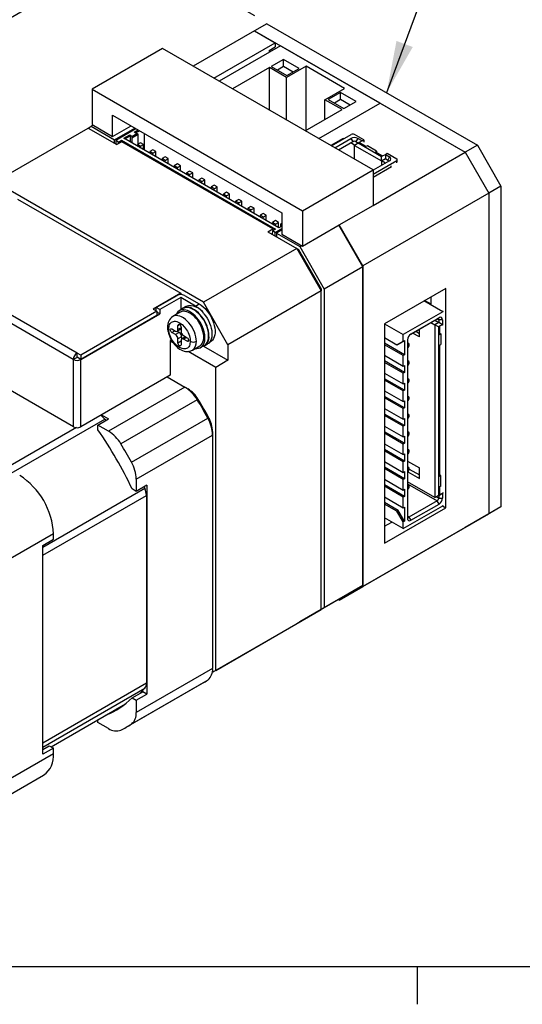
# Model space of a CAD drawing. Extents: x 11 to 421, y 5 to 275.
# Tile 2 of 17: x 43 to 72, y 8 to 65. Entities that reach past the tile are written whole.
import ezdxf
from ezdxf.enums import TextEntityAlignment as Align

# ---------------------------------------------------------------- set-up
doc = ezdxf.new("R2010")
doc.units = 0
doc.layers.get('0').update_dxf_attribs({"linetype": 'CONTINUOUS'})
doc.dimstyles.new('SLDDIMSTYLE4', dxfattribs={"dimtxt": 2.38125, "dimasz": 3, "dimexe": 0, "dimexo": 0.0625, "dimgap": 0.595313, "dimtad": 0, "dimlfac": 2, "dimrnd": 1e-09, "dimzin": 4, "dimsah": 1, "dimcen": 0.09, "dimazin": 3, "dimtfac": 1, "dimtofl": 0, "dimtmove": 0, "dimatfit": 3})

# ---------------------------------------------------------------- blocks, each defined once
blk = doc.blocks.new('_D_8')
at = {"color": 7, "linetype": 'CONTINUOUS'}
for p, q in [((49.594, 68.794), (41.846, 64.32)), ((56.535, 64.787), (48.887, 69.202)), ((39.935, 63.218), (40.353, 63.459)), ((40.353, 63.459), (42.245, 60.182)), ((42.245, 60.182), (41.827, 59.941)), ((30.511, 57.777), (30.093, 57.536)), ((30.093, 57.536), (31.984, 54.259)), ((20.284, 51.873), (28.6, 56.674)), ((31.984, 54.259), (32.402, 54.5)), ((38.769, 41.203), (19.577, 52.282))]:
    blk.add_line(p, q, dxfattribs=at)
for points in [[(49.594, 68.794), (47.223, 68.002), (47.723, 67.136)], [(20.284, 51.873), (22.656, 52.665), (22.156, 53.531)]]:
    blk.add_solid(points, dxfattribs=at)
at = {"color": 7, "linetype": 'CONTINUOUS', "width": 0.7}
for s, p in [('82.90', (31.554, 58.937, -7.069)), ('3.2638', (32.925, 54.802, -7.069))]:
    blk.add_text(s, height=2.3813, rotation=29.9973, dxfattribs=at).set_placement(p, align=Align.BOTTOM_LEFT)
blk = doc.blocks.new('SW_NOTE_8')
at = {"color": 0, "linetype": 'CONTINUOUS'}
blk.add_line((9.397, 25.32), (0, 0), dxfattribs=at)
blk.add_solid([(0, 0), (1.513, 2.639), (0.575, 2.987)], dxfattribs=at)
at = {"color": 0, "linetype": 'CONTINUOUS', "width": 0.7}
for s, height, p in [('□□□□', 4.2333, (34.1, 21.337)), ('CM1-C-17S30C-', 2.38125, (9.899, 21.883))]:
    blk.add_text(s, height=height, dxfattribs=at).set_placement(p, align=Align.BOTTOM_LEFT)

msp = doc.modelspace()

# ---------------------------------------------------------------- linework, layer by layer
at = {"color": 7, "linetype": 'CONTINUOUS'}
for p, q in [((57.2418, 64.3377), (56.5347, 63.9295)), ((57.2418, 64.3377), (69.3687, 57.337)), ((56.5347, 63.9295), (52.9995, 61.8886)), ((56.5347, 63.9295), (68.6616, 56.9288)), ((56.5347, 63.9295), (57.7191, 63.2458)), ((54.1839, 61.2049), (57.7191, 63.2458)), ((58.0196, 63.0723), (54.4844, 61.0314)), ((57.7191, 63.2458), (57.7191, 63.0008)), ((63.7649, 59.7556), (58.0196, 63.0723)), ((51.2314, 62.9093), (47.1655, 60.5621)), ((63.3583, 55.9086), (51.2314, 62.9093)), ((57.3655, 62.7967), (57.7191, 63.0008)), ((57.3655, 62.7967), (57.3655, 62.6947)), ((58.1964, 62.2763), (57.4893, 61.8681)), ((59.098, 61.7558), (58.1964, 62.2763)), ((58.1964, 61.868), (58.1964, 62.2763)), ((59.5045, 61.8885), (58.3732, 61.2353)), ((61.7143, 60.6128), (59.5045, 61.8885)), ((59.5045, 58.1942), (59.5045, 61.8885)), ((57.3832, 61.8068), (55.2622, 60.5824)), ((58.3732, 61.2353), (57.3832, 61.8068)), ((57.3832, 59.3579), (57.3832, 61.8068)), ((57.4893, 61.8681), (58.3909, 61.3476)), ((58.1964, 61.868), (57.8429, 61.6639)), ((58.7444, 61.5517), (58.1964, 61.868)), ((58.3909, 61.3476), (59.098, 61.7558)), ((58.3732, 58.7865), (58.3732, 61.2353)), ((47.1655, 60.5621), (59.2924, 53.5614)), ((47.1655, 60.5621), (47.1655, 58.5208)), ((60.5829, 59.9597), (61.7143, 60.6128)), ((61.4844, 60.3781), (60.7773, 59.9699)), ((62.386, 59.8577), (61.4844, 60.3781)), ((61.4844, 59.9698), (61.4844, 60.3781)), ((60.2296, 57.7148), (63.7649, 59.7556)), ((61.5728, 59.3882), (60.5829, 59.9597)), ((60.5829, 58.8167), (60.5829, 59.9597)), ((60.7773, 59.9699), (61.6789, 59.4495)), ((61.4844, 59.9698), (61.131, 59.7658)), ((62.0324, 59.6535), (61.4844, 59.9698)), ((61.6789, 59.4495), (62.386, 59.8577)), ((63.7649, 59.7556), (68.6616, 56.9288)), ((48.3499, 59.0619), (58.108, 53.4286)), ((48.3499, 57.837), (48.3499, 59.0619)), ((59.4518, 58.1638), (61.5728, 59.3882)), ((47.2186, 58.4902), (47.1125, 58.4289)), ((47.1655, 58.5208), (48.3499, 57.837)), ((41.5617, 55.2245), (46.9357, 58.3269)), ((46.9357, 58.3269), (47.1125, 58.4289)), ((46.9357, 58.3269), (48.5974, 57.3676)), ((47.1125, 58.4289), (48.456, 57.6534)), ((48.3499, 57.837), (49.4108, 58.4495)), ((48.456, 57.6534), (49.6229, 58.327)), ((49.6936, 58.2862), (48.5267, 57.6125)), ((48.9863, 57.735), (49.3328, 57.935)), ((49.3328, 57.935), (49.453, 57.8656)), ((49.3682, 57.8738), (49.3328, 57.935)), ((49.453, 57.8411), (49.75, 58.0126)), ((49.453, 57.7595), (49.8207, 57.9717)), ((49.5874, 58.082), (49.8174, 58.2147)), ((49.7076, 58.0126), (49.5874, 58.082)), ((49.6581, 58.0411), (49.8881, 58.1739)), ((49.75, 58.0126), (49.7076, 58.0126)), ((49.8207, 57.9717), (49.75, 58.0126)), ((49.8207, 57.4002), (49.8207, 57.9717)), ((50.1707, 58.0107), (50.1707, 57.0513)), ((60.9544, 57.2964), (62.1032, 57.9595)), ((62.8279, 57.6432), (62.2799, 57.9595)), ((48.456, 57.4492), (48.456, 57.6534)), ((48.6858, 57.5207), (48.5267, 57.6125)), ((48.5267, 57.6125), (48.5267, 57.4084)), ((48.8803, 57.5309), (48.5974, 57.3676)), ((48.6858, 57.5207), (48.8626, 57.6227)), ((48.694, 57.4234), (48.6858, 57.5207)), ((48.8626, 57.6227), (57.7368, 52.4998)), ((48.8626, 57.6227), (48.8708, 57.5254)), ((57.5777, 52.51), (48.8803, 57.5309)), ((57.9312, 52.5712), (48.9863, 57.735)), ((49.057, 57.6942), (49.3682, 57.8738)), ((49.3682, 57.8738), (49.3682, 57.5146)), ((49.453, 57.8656), (49.453, 57.8411)), ((49.453, 57.8411), (49.453, 57.7595)), ((49.453, 57.7595), (49.453, 57.4656)), ((49.9586, 57.4798), (49.7818, 57.3778)), ((49.7818, 57.3778), (49.7818, 57.2758)), ((49.9586, 57.2757), (49.7818, 57.3778)), ((50.1354, 57.3778), (49.9586, 57.4798)), ((49.9586, 57.2757), (50.1354, 57.3778)), ((50.1354, 57.0717), (50.1354, 57.3778)), ((61.6259, 57.7248), (60.919, 57.3168)), ((61.1488, 57.1841), (62.0855, 57.7248)), ((61.361, 57.0616), (62.1916, 57.5411)), ((61.6612, 57.7044), (61.6259, 57.7248)), ((61.6259, 57.684), (61.6259, 57.7248)), ((62.2976, 57.337), (62.0678, 57.4697)), ((62.0855, 57.7248), (62.1916, 57.5411)), ((62.4921, 57.4493), (62.2799, 57.3268)), ((62.4744, 57.7248), (62.3683, 57.5411)), ((62.3683, 57.5411), (62.5098, 57.4595)), ((62.7219, 57.5819), (62.4744, 57.7248)), ((62.5628, 57.4901), (62.4921, 57.4493)), ((63.8356, 56.6737), (62.4921, 57.4493)), ((62.7219, 57.5819), (62.5628, 57.4901)), ((62.9694, 57.2554), (62.5628, 57.4901)), ((62.7219, 57.5819), (62.8279, 57.6432)), ((62.8279, 57.6432), (62.8279, 57.5207)), ((69.3687, 57.337), (68.6616, 56.9288)), ((69.3687, 57.337), (70.7299, 54.9794)), ((49.9586, 57.1737), (49.9586, 57.2757)), ((50.6657, 57.0716), (50.4889, 56.9696)), ((50.4889, 56.9696), (50.4889, 56.8676)), ((50.6657, 56.8675), (50.4889, 56.9696)), ((50.8425, 56.9696), (50.6657, 57.0716)), ((50.6657, 56.8675), (50.8425, 56.9696)), ((50.6657, 56.7655), (50.6657, 56.8675)), ((50.8425, 56.6635), (50.8425, 56.9696)), ((62.2799, 57.3268), (63.8356, 56.4287)), ((62.2799, 56.5311), (62.2799, 57.3268)), ((63.033, 57.2921), (62.9694, 57.2554)), ((63.5633, 56.986), (63.033, 57.2921)), ((63.3583, 53.8673), (68.6616, 56.9288)), ((63.5633, 56.986), (63.4997, 56.9492)), ((63.4997, 56.9492), (63.9063, 56.7145)), ((63.5633, 56.986), (63.5633, 56.9125)), ((63.9063, 56.7145), (64.0654, 56.8064)), ((64.0654, 56.8064), (64.1715, 56.8676)), ((64.0654, 56.8064), (64.3129, 56.6635)), ((64.0654, 56.8064), (64.0654, 56.5614)), ((64.1715, 56.8676), (64.7195, 56.5512)), ((68.6616, 56.9288), (70.0228, 54.5712)), ((51.3728, 56.6634), (51.196, 56.5614)), ((51.196, 56.5614), (51.196, 56.4594)), ((51.3728, 56.4593), (51.196, 56.5614)), ((51.5496, 56.5614), (51.3728, 56.6634)), ((51.3728, 56.4593), (51.5496, 56.5614)), ((51.3728, 56.3573), (51.3728, 56.4593)), ((51.5496, 56.2553), (51.5496, 56.5614)), ((52.0799, 56.2552), (51.9031, 56.1532)), ((52.2567, 56.1532), (52.0799, 56.2552)), ((63.3583, 55.6634), (64.7195, 56.4492)), ((64.3129, 56.439), (63.3583, 55.8879)), ((63.9063, 56.7145), (63.8356, 56.6737)), ((63.8356, 56.4287), (63.8356, 56.6737)), ((63.8356, 56.4287), (64.0654, 56.5614)), ((63.8356, 56.4287), (63.8356, 56.1634)), ((64.083, 56.3063), (63.8533, 56.4389)), ((64.0654, 56.5614), (64.2068, 56.4798)), ((64.3129, 56.6635), (64.2068, 56.4798)), ((64.7561, 56.3777), (64.7561, 56.5002)), ((51.9031, 56.1532), (51.9031, 56.0512)), ((52.0799, 56.0511), (51.9031, 56.1532)), ((52.0799, 56.0511), (52.2567, 56.1532)), ((52.0799, 55.9491), (52.0799, 56.0511)), ((52.2567, 55.8471), (52.2567, 56.1532)), ((52.787, 55.847), (52.6103, 55.745)), ((52.6103, 55.745), (52.6103, 55.643)), ((52.787, 55.6429), (52.6103, 55.745)), ((52.9638, 55.745), (52.787, 55.847)), ((52.787, 55.6429), (52.9638, 55.745)), ((52.787, 55.5409), (52.787, 55.6429)), ((52.9638, 55.4388), (52.9638, 55.745)), ((59.2924, 53.5614), (63.3583, 55.9086)), ((63.3583, 55.5001), (64.4189, 56.1124)), ((63.3583, 55.9086), (63.3583, 53.8673)), ((64.4189, 56.1124), (64.3836, 56.1328)), ((53.5825, 48.2851), (41.5617, 55.2245)), ((53.4941, 55.4388), (53.3174, 55.3368)), ((53.3174, 55.3368), (53.3174, 55.2347)), ((53.4941, 55.2347), (53.3174, 55.3368)), ((53.6709, 55.3368), (53.4941, 55.4388)), ((53.4941, 55.2347), (53.6709, 55.3368)), ((53.4941, 55.1327), (53.4941, 55.2347)), ((53.6709, 55.0306), (53.6709, 55.3368)), ((54.2012, 55.0306), (54.0245, 54.9286)), ((54.0245, 54.9286), (54.0245, 54.8265)), ((54.2012, 54.8265), (54.0245, 54.9286)), ((54.378, 54.9286), (54.2012, 55.0306)), ((54.2012, 54.8265), (54.378, 54.9286)), ((54.2012, 54.7245), (54.2012, 54.8265)), ((54.378, 54.6224), (54.378, 54.9286)), ((54.9084, 54.6224), (54.7316, 54.5203)), ((54.7316, 54.5203), (54.7316, 54.4183)), ((54.9084, 54.4183), (54.7316, 54.5203)), ((55.0851, 54.5203), (54.9084, 54.6224)), ((54.9084, 54.4183), (55.0851, 54.5203)), ((55.0851, 54.2142), (55.0851, 54.5203)), ((70.0228, 54.5712), (62.7749, 50.3871)), ((70.7299, 54.9794), (70.0228, 54.5712)), ((70.0228, 54.5712), (70.0228, 36.0765)), ((70.7299, 54.9794), (70.7299, 36.4847)), ((42.8734, 54.2264), (52.2708, 48.8014)), ((54.9084, 54.3163), (54.9084, 54.4183)), ((55.6155, 54.2142), (55.4387, 54.1121)), ((55.4387, 54.1121), (55.4387, 54.0101)), ((55.6155, 54.0101), (55.4387, 54.1121)), ((55.7922, 54.1121), (55.6155, 54.2142)), ((55.6155, 54.0101), (55.7922, 54.1121)), ((55.6155, 53.9081), (55.6155, 54.0101)), ((55.7922, 53.806), (55.7922, 54.1121)), ((56.3226, 53.806), (56.1458, 53.7039)), ((56.1458, 53.7039), (56.1458, 53.6019)), ((56.3226, 53.6019), (56.1458, 53.7039)), ((56.4993, 53.7039), (56.3226, 53.806)), ((56.3226, 53.6019), (56.4993, 53.7039)), ((56.3226, 53.4999), (56.3226, 53.6019)), ((56.4993, 53.3978), (56.4993, 53.7039)), ((57.0297, 53.3978), (56.8529, 53.2957)), ((57.2065, 53.2957), (57.0297, 53.3978)), ((58.108, 53.4286), (58.108, 52.2038)), ((59.2924, 53.5614), (59.2924, 51.5201)), ((61.4137, 52.7447), (63.3583, 53.8673)), ((56.8529, 53.2957), (56.8529, 53.1937)), ((57.0297, 53.1937), (56.8529, 53.2957)), ((57.0297, 53.1937), (57.2065, 53.2957)), ((57.0297, 53.0917), (57.0297, 53.1937)), ((57.2065, 52.9896), (57.2065, 53.2957)), ((57.7368, 52.9896), (57.56, 52.8875)), ((57.56, 52.8875), (57.56, 52.7855)), ((57.7368, 52.7855), (57.56, 52.8875)), ((57.9136, 52.8875), (57.7368, 52.9896)), ((57.7368, 52.7855), (57.9136, 52.8875)), ((57.9136, 52.5814), (57.9136, 52.8875)), ((58.0444, 52.7998), (58.108, 52.8365)), ((58.0444, 52.6365), (58.0444, 52.7998)), ((57.2948, 52.3467), (57.5777, 52.51)), ((57.2948, 52.3467), (58.9565, 51.3874)), ((57.56, 52.3977), (57.5419, 52.2041)), ((57.7368, 52.4998), (57.56, 52.3977)), ((57.7191, 52.3059), (57.56, 52.3977)), ((57.5777, 52.51), (57.5777, 52.4079)), ((57.7191, 52.3059), (58.108, 52.5304)), ((57.7191, 52.1018), (57.7191, 52.3059)), ((57.7368, 52.6835), (57.7368, 52.7855)), ((58.108, 52.4488), (57.7898, 52.2651)), ((57.7898, 52.2651), (57.7898, 52.061)), ((57.7898, 52.2651), (59.1333, 51.4895)), ((58.108, 52.6733), (57.9312, 52.5712)), ((59.2924, 51.5201), (61.4137, 52.7447)), ((62.7749, 50.3258), (61.3872, 52.7294)), ((62.7749, 50.3871), (61.4137, 52.7447)), ((58.108, 52.2038), (59.2924, 51.5201)), ((58.9565, 51.3874), (53.5825, 48.2851)), ((58.9565, 51.3874), (60.3708, 48.9379)), ((58.9566, 51.3874), (59.0601, 51.3276)), ((59.0601, 51.3276), (59.0083, 51.2977)), ((59.0601, 51.3276), (60.3708, 49.0575)), ((59.1333, 51.4895), (59.2394, 51.5507)), ((59.1333, 51.4895), (60.5475, 49.04)), ((46.2958, 45.3521), (36.8983, 50.7771)), ((46.0837, 44.9847), (36.6862, 50.4097)), ((62.7749, 50.3258), (60.5475, 49.04)), ((62.7749, 50.3871), (62.7749, 31.8924)), ((62.7749, 31.9537), (62.7749, 50.3258)), ((60.3708, 48.9379), (54.9967, 45.8356)), ((60.3708, 49.0575), (60.319, 49.0276)), ((60.3708, 49.0575), (60.3708, 48.9379)), ((60.3708, 30.5658), (60.3708, 48.9379)), ((60.5475, 49.04), (60.5475, 30.6678)), ((67.5479, 49.0802), (64.0124, 47.0391)), ((67.5479, 36.4238), (67.5479, 49.0802)), ((52.2708, 48.8014), (50.6799, 47.8829)), ((50.8602, 47.9789), (52.0622, 48.6728)), ((52.2744, 48.5504), (51.0723, 47.8564)), ((52.2708, 48.8014), (52.2708, 48.7235)), ((52.2744, 48.5504), (52.2744, 47.842)), ((53.1229, 48.0605), (52.2744, 48.5504)), ((52.4865, 48.6728), (53.335, 48.183)), ((54.9967, 45.8356), (53.5825, 48.2851)), ((66.6994, 48.1629), (66.3292, 48.3766)), ((66.6994, 48.139), (66.6994, 48.5903)), ((50.8955, 47.7584), (46.515, 45.2296)), ((50.6799, 47.8829), (50.8955, 47.7584)), ((51.0723, 47.8564), (50.8602, 47.9789)), ((50.8602, 47.7789), (50.8602, 47.9789)), ((50.8955, 47.7584), (50.8955, 47.5135)), ((51.0723, 47.6114), (50.8955, 47.7135)), ((51.0723, 47.8564), (51.0723, 47.6114)), ((52.2423, 47.708), (51.818, 47.4631)), ((52.4044, 47.917), (52.1923, 47.7946)), ((52.5687, 48.0408), (52.3919, 47.9387)), ((53.1229, 48.0605), (53.335, 48.183)), ((67.3711, 47.7328), (65.0907, 46.4164)), ((46.5115, 44.9785), (51.0723, 47.6114)), ((50.8955, 47.5135), (46.515, 44.9847)), ((65.53, 46.4455), (67.0529, 47.3246)), ((67.159, 47.3858), (65.5326, 46.447)), ((66.9115, 47.2429), (67.1413, 47.1102)), ((67.0529, 47.3246), (67.159, 47.3858)), ((67.3534, 47.2735), (67.1413, 47.2735)), ((67.1413, 47.2735), (67.1413, 47.1102)), ((67.3534, 47.2735), (67.3534, 46.9878)), ((51.7617, 46.7439), (51.9739, 46.6214)), ((52.0674, 46.6082), (52.186, 46.5398)), ((52.0739, 46.6115), (52.286, 46.734)), ((52.1153, 46.7031), (52.1153, 46.9481)), ((52.2921, 46.738), (52.286, 46.734)), ((52.2921, 46.8493), (52.2921, 46.6011)), ((64.0124, 47.0391), (64.0124, 34.3828)), ((64.0124, 47.0389), (65.0907, 46.4164)), ((65.8153, 46.6101), (66.0276, 46.4875)), ((66.0276, 46.2834), (66.0276, 46.7327)), ((66.6816, 47.1103), (66.9115, 46.9776)), ((67.1413, 47.1102), (66.9115, 46.9776)), ((67.1236, 46.8551), (66.9115, 46.9776)), ((66.9115, 46.9776), (66.9115, 37.0158)), ((67.1943, 46.8959), (67.1236, 46.8551)), ((67.1236, 46.8551), (67.1236, 37.1383)), ((67.3534, 46.9878), (67.1413, 47.1102)), ((67.3534, 46.9878), (67.1943, 46.8959)), ((67.1943, 46.8959), (67.1943, 46.4264)), ((67.3534, 46.9878), (67.3888, 47.0082)), ((46.0872, 41.1), (36.6827, 46.5291)), ((51.7317, 46.1141), (51.6733, 46.0804)), ((51.6733, 46.0804), (51.6733, 44.0799)), ((51.8425, 45.9419), (51.6733, 46.0395)), ((51.9739, 46.4173), (51.7617, 46.5398)), ((52.186, 46.5398), (51.9739, 46.4173)), ((52.3274, 46.2948), (52.1153, 46.1724)), ((52.1153, 45.9274), (52.1153, 46.1724)), ((52.2921, 46.0703), (52.2921, 45.8253)), ((52.3274, 46.2948), (52.3274, 46.1579)), ((52.5456, 46.2843), (52.3335, 46.1619)), ((52.4335, 46.3561), (52.6456, 46.2336)), ((52.6456, 46.0295), (52.4335, 46.152)), ((52.5456, 46.2843), (52.5521, 46.2876)), ((53.9215, 45.959), (53.985, 45.9956)), ((64.0124, 46.2428), (64.7371, 45.8244)), ((64.7371, 45.8244), (65.0907, 46.0285)), ((64.8078, 45.8652), (65.1614, 46.0694)), ((65.0907, 46.0285), (65.0907, 46.4164)), ((65.0907, 46.0285), (65.1614, 46.0694)), ((65.1614, 46.0694), (65.1614, 45.2528)), ((65.3382, 46.1102), (65.3382, 35.8218)), ((66.0276, 46.2834), (65.6385, 46.5081)), ((67.1943, 46.4999), (67.258, 46.4631)), ((67.1943, 46.4264), (67.258, 46.4631)), ((67.258, 46.4631), (67.258, 45.8507)), ((54.2896, 44.5292), (52.7045, 45.4443)), ((52.9429, 45.5145), (53.3672, 45.7594)), ((53.4172, 45.6728), (53.6293, 45.7952)), ((53.5912, 45.7488), (54.9967, 44.9374)), ((53.6418, 45.7736), (53.8186, 45.8756)), ((54.9967, 45.8356), (54.9967, 44.9374)), ((65.1614, 45.2528), (64.0124, 45.9161)), ((65.0907, 45.212), (64.0124, 45.8345)), ((64.8078, 45.8652), (64.7371, 45.8244)), ((65.4132, 45.8928), (65.3382, 45.9361)), ((67.1943, 45.814), (67.258, 45.8507)), ((67.1943, 45.814), (67.1943, 38.261)), ((46.2958, 45.103), (46.0837, 44.9806)), ((46.0837, 44.9806), (46.0837, 44.9847)), ((46.0837, 44.9806), (46.0872, 44.9785)), ((46.0872, 41.1), (46.0872, 44.9785)), ((46.2993, 45.3541), (46.2958, 45.3521)), ((46.2993, 45.1092), (46.2958, 45.1071)), ((46.2958, 45.1071), (46.2958, 45.103)), ((46.2958, 45.103), (46.2993, 45.101)), ((46.515, 45.2296), (46.2993, 45.3541)), ((46.2993, 45.1092), (46.2993, 45.3541)), ((46.515, 44.9847), (46.2993, 45.1092)), ((46.2993, 45.101), (46.3064, 45.1051)), ((46.5115, 41.1), (46.5115, 44.9785)), ((46.515, 45.2296), (46.515, 44.9847)), ((54.9967, 44.9374), (54.2896, 44.5292)), ((64.0124, 45.2221), (65.0907, 44.5996)), ((65.1614, 44.2321), (64.0124, 44.8955)), ((65.1614, 45.2528), (65.0907, 45.212)), ((65.0907, 44.5996), (65.0907, 45.212)), ((65.4132, 44.8722), (65.3382, 44.9155)), ((54.2896, 27.0552), (54.2896, 44.5292)), ((65.0907, 44.1913), (64.0124, 44.8138)), ((65.0907, 44.5996), (65.1614, 44.6404)), ((65.1614, 44.6404), (65.1614, 44.2321)), ((51.6733, 44.0799), (46.5115, 41.1)), ((51.4965, 43.9778), (52.5123, 43.3914)), ((64.0124, 44.2014), (65.0907, 43.5789)), ((65.1614, 43.2115), (64.0124, 43.8748)), ((65.0907, 43.1706), (64.0124, 43.7932)), ((65.1614, 44.2321), (65.0907, 44.1913)), ((65.0907, 43.5789), (65.0907, 44.1913)), ((65.4132, 43.8515), (65.3382, 43.8948)), ((52.5123, 43.3914), (48.1106, 40.8503)), ((52.5123, 43.3914), (52.6891, 43.2893)), ((64.0124, 43.1807), (65.0907, 42.5582)), ((65.0907, 43.5789), (65.1614, 43.6197)), ((65.1614, 43.2115), (65.0907, 43.1706)), ((65.0907, 42.5582), (65.0907, 43.1706)), ((65.1614, 43.6197), (65.1614, 43.2115)), ((53.2284, 42.6568), (48.8267, 40.1157)), ((53.2858, 42.6771), (53.2284, 42.6568)), ((65.1614, 42.1908), (64.0124, 42.8541)), ((65.0907, 42.15), (64.0124, 42.7725)), ((65.0907, 42.5582), (65.1614, 42.5991)), ((65.1614, 42.5991), (65.1614, 42.1908)), ((65.4132, 42.8308), (65.3382, 42.8741)), ((64.0124, 42.1601), (65.0907, 41.5376)), ((65.1614, 42.1908), (65.0907, 42.15)), ((65.0907, 41.5376), (65.0907, 42.15)), ((47.5014, 41.202), (48.1201, 41.5592)), ((47.7135, 41.7939), (48.1201, 41.5592)), ((47.8935, 41.5424), (47.9519, 41.4621)), ((49.4329, 39.0656), (53.8347, 41.6067)), ((53.8347, 41.6067), (53.881, 41.6462)), ((65.1614, 41.1701), (64.0124, 41.8334)), ((65.0907, 41.1293), (64.0124, 41.7518)), ((65.0907, 41.5376), (65.1614, 41.5784)), ((65.1614, 41.5784), (65.1614, 41.1701)), ((65.4132, 41.8101), (65.3382, 41.8534)), ((47.5014, 40.9198), (47.5014, 41.202)), ((48.1106, 40.8503), (47.5014, 41.202)), ((64.0124, 41.1394), (65.0907, 40.5169)), ((65.1614, 41.1701), (65.0907, 41.1293)), ((65.0907, 40.5169), (65.0907, 41.1293)), ((49.7111, 38.0781), (54.1129, 40.6192)), ((54.1129, 40.8233), (54.1129, 40.6192)), ((54.1129, 40.6192), (54.1129, 27.1683)), ((65.1614, 40.1494), (64.0124, 40.8128)), ((65.0907, 40.1086), (64.0124, 40.7311)), ((65.0907, 40.5169), (65.1614, 40.5577)), ((65.1614, 40.5577), (65.1614, 40.1494)), ((65.4132, 40.7895), (65.3382, 40.8328)), ((64.0124, 40.1187), (65.0907, 39.4962)), ((65.1614, 39.1288), (64.0124, 39.7921)), ((65.1614, 40.1494), (65.0907, 40.1086)), ((65.0907, 39.4962), (65.0907, 40.1086)), ((65.4132, 39.7688), (65.3382, 39.8121)), ((65.0907, 39.0879), (64.0124, 39.7104)), ((65.0907, 39.4962), (65.1614, 39.537)), ((65.1614, 39.537), (65.1614, 39.1288)), ((64.0124, 39.098), (65.0907, 38.4755)), ((65.1614, 38.1081), (64.0124, 38.7714)), ((65.0907, 38.0673), (64.0124, 38.6898)), ((65.1614, 39.1288), (65.0907, 39.0879)), ((65.0907, 38.4755), (65.0907, 39.0879)), ((65.3382, 39.1284), (66.0276, 38.7304)), ((65.4132, 38.7481), (65.3382, 38.7914)), ((65.443, 38.6596), (66.0276, 38.3221)), ((66.0276, 38.118), (66.0276, 38.7304)), ((49.7111, 38.0781), (49.7111, 37.3747)), ((64.0124, 38.0774), (65.0907, 37.4549)), ((65.0907, 38.4755), (65.1614, 38.5164)), ((65.1614, 38.1081), (65.0907, 38.0673)), ((65.0907, 37.4549), (65.0907, 38.0673)), ((65.1614, 38.5164), (65.1614, 38.1081)), ((65.3545, 38.5066), (66.0276, 38.118)), ((67.258, 38.2977), (67.1943, 38.3345)), ((67.1943, 38.261), (67.258, 38.2977)), ((67.258, 37.6853), (67.258, 38.2977)), ((49.7111, 37.3747), (49.4667, 37.5157)), ((50.3298, 37.7318), (49.7111, 37.3747)), ((50.1616, 37.6347), (50.202, 37.5439)), ((50.3298, 37.7318), (50.3298, 25.6879)), ((65.1614, 37.0874), (64.0124, 37.7507)), ((65.0907, 37.0466), (64.0124, 37.6691)), ((65.0907, 37.4549), (65.1614, 37.4957)), ((65.1614, 37.4957), (65.1614, 37.0874)), ((66.9115, 37.0158), (65.3382, 37.924)), ((65.4132, 37.7274), (65.3382, 37.7707)), ((67.258, 37.6853), (67.1943, 37.6486)), ((67.1943, 37.6486), (67.1943, 37.1791)), ((50.2945, 37.1449), (50.2945, 26.3156)), ((64.0124, 37.0567), (65.0907, 36.4342)), ((65.1614, 37.0874), (65.0907, 37.0466)), ((65.0907, 36.4342), (65.0907, 37.0466)), ((66.9115, 37.0158), (67.1413, 37.1484)), ((67.1236, 37.1383), (66.9115, 37.0158)), ((67.1236, 37.1383), (67.1943, 37.1791)), ((67.1413, 37.1484), (67.3534, 37.2709)), ((67.1413, 37.1484), (67.1413, 36.9851)), ((67.1413, 36.9851), (67.3534, 36.9851)), ((67.1943, 37.1791), (67.3534, 37.2709)), ((67.3888, 37.2913), (67.3534, 37.2709)), ((67.3534, 37.2709), (67.3534, 36.9851)), ((64.8078, 36.2708), (64.0124, 36.7301)), ((64.7371, 36.23), (64.0124, 36.6484)), ((64.0124, 34.3828), (67.5479, 36.4238)), ((65.0907, 35.2298), (67.3711, 36.5462)), ((65.0907, 36.4342), (65.1614, 36.475)), ((65.1614, 36.475), (65.1614, 35.6585)), ((67.0529, 36.832), (65.4266, 35.8932)), ((65.5326, 35.7095), (67.159, 36.6483)), ((67.159, 36.6483), (67.0529, 36.832)), ((67.3534, 36.536), (67.5479, 36.4238)), ((70.7299, 36.4847), (69.3687, 35.6987)), ((70.7299, 36.4847), (70.0228, 36.0765)), ((62.7749, 31.8924), (70.0228, 36.0765)), ((65.0907, 35.2298), (64.0124, 35.8523)), ((64.8078, 36.2708), (64.7371, 36.23)), ((65.0907, 35.6176), (64.7371, 36.23)), ((65.1614, 35.6585), (64.8078, 36.2708)), ((65.4266, 35.8932), (65.5326, 35.7095)), ((70.0228, 36.0765), (68.6616, 35.2905)), ((68.6616, 35.2905), (61.4137, 31.1064)), ((64.0124, 35.3624), (64.4366, 35.6074)), ((65.1614, 35.6585), (65.0907, 35.6176)), ((65.0907, 35.2298), (65.0907, 35.6176)), ((69.3687, 35.6987), (68.6616, 35.2905)), ((44.9381, 34.9255), (41.6678, 33.0375)), ((44.9381, 34.6193), (44.9381, 34.9255)), ((44.3194, 34.2621), (44.9381, 34.6193)), ((44.3194, 22.2181), (44.3194, 34.2621)), ((62.7749, 31.9537), (60.5475, 30.6678)), ((61.3607, 31.137), (62.7749, 31.9537)), ((61.4137, 31.1064), (62.7749, 31.8924)), ((61.3607, 31.137), (59.1333, 29.8511)), ((60.5475, 30.6678), (59.1333, 29.8511)), ((61.4137, 31.1064), (61.3607, 31.137)), ((54.2896, 27.0552), (60.3708, 30.5658)), ((60.3708, 30.5658), (58.9565, 29.7491)), ((58.9565, 29.7491), (54.0925, 26.9411)), ((59.1333, 29.8511), (59.1333, 29.8512)), ((54.1129, 27.1683), (49.7111, 24.6272)), ((54.2896, 27.0552), (54.0925, 26.9414)), ((49.1359, 23.774), (53.5377, 26.315)), ((53.8347, 26.502), (49.4329, 23.9609)), ((49.4667, 25.4718), (50.0855, 25.8289)), ((49.7111, 25.3307), (50.3298, 25.6879)), ((50.3298, 25.6879), (50.0855, 25.8289)), ((44.7988, 22.6558), (49.0956, 25.1363)), ((49.4667, 25.4718), (49.7111, 25.3307)), ((49.7111, 25.3307), (49.7111, 24.6272)), ((47.5014, 24.0546), (47.5014, 24.216)), ((48.1106, 23.703), (47.5014, 24.0546)), ((44.3194, 22.5003), (44.6938, 22.7164)), ((44.6938, 22.7164), (44.9381, 22.5753)), ((41.6678, 20.3812), (44.9381, 22.2691)), ((44.9381, 22.5753), (44.3194, 22.2181)), ((44.9381, 22.2691), (44.9381, 22.5753)), ((41.0981, 19.1221), (44.3685, 21.01)), ((415.9568, 9.9587), (15.9068, 9.9587)), ((65.9067, 9.9587), (65.9067, 7.8048))]:
    msp.add_line(p, q, dxfattribs=at)
at = {"color": 8, "linetype": 'CONTINUOUS'}
for p, q in [((64.7195, 56.3267), (64.7195, 56.4492)), ((67.3711, 47.7328), (66.2926, 48.3555)), ((67.0529, 47.3246), (67.1413, 47.2735)), ((51.7617, 46.5398), (51.9385, 46.6418)), ((52.1153, 46.9481), (52.2037, 46.9991)), ((52.2921, 46.8052), (52.1153, 46.7031)), ((52.2921, 46.0294), (52.1153, 45.9274)), ((52.6103, 46.254), (52.4335, 46.152)), ((52.734, 46.0805), (52.6456, 46.0295)), ((42.011, 38.1465), (47.8935, 41.5424)), ((46.2584, 41.0509), (41.6191, 38.3727)), ((50.202, 37.5439), (44.3194, 34.148)), ((65.3382, 37.8219), (67.0529, 36.832)), ((44.3194, 33.6956), (50.2945, 37.1449)), ((67.1413, 36.9851), (66.9999, 37.0668)), ((65.4266, 35.8932), (65.3382, 35.9442)), ((50.2945, 26.3156), (44.3194, 22.8663)), ((44.3194, 22.6275), (50.202, 26.0234))]:
    msp.add_line(p, q, dxfattribs=at)
at = {"color": 7, "linetype": 'CONTINUOUS', "flags": 128}
for points in [[(53.1248, 45.6194), (53.2025, 45.6155), (53.2977, 45.6266), (53.3848, 45.656), (53.4624, 45.703), (53.5291, 45.7671), (53.5839, 45.847), (53.6259, 45.9415), (53.6544, 46.049), (53.669, 46.1678), (53.6693, 46.2959), (53.6554, 46.4312), (53.6275, 46.5715), (53.586, 46.7145), (53.5317, 46.8577), (53.4655, 46.999), (53.3884, 47.1358), (53.3017, 47.2661), (53.2068, 47.3876), (53.1053, 47.4983), (52.9988, 47.5965), (52.8892, 47.6804), (52.7781, 47.7488), (52.6675, 47.8005), (52.5592, 47.8347), (52.4549, 47.8507), (52.3564, 47.8483), (52.2652, 47.8277), (52.1829, 47.789), (52.1108, 47.733), (52.0502, 47.6605), (52.0019, 47.5728), (51.9999, 47.568)], [(53.3672, 45.7594), (53.3947, 45.7769), (53.4606, 45.8352), (53.5147, 45.9095), (53.5562, 45.9985), (53.5843, 46.1007), (53.5984, 46.2141), (53.5984, 46.3368), (53.5843, 46.4666), (53.5562, 46.6012), (53.5147, 46.7381), (53.4606, 46.875), (53.3947, 47.0093), (53.3183, 47.1387), (53.2328, 47.2609), (53.1396, 47.3736), (53.0404, 47.475), (52.937, 47.5631), (52.8313, 47.6364), (52.7251, 47.6936), (52.6203, 47.7337), (52.5188, 47.756), (52.4224, 47.7599), (52.3328, 47.7456), (52.2517, 47.7132), (52.2423, 47.708)], [(53.9007, 46.3459), (53.8938, 46.4778), (53.873, 46.6157), (53.8387, 46.7575), (53.7914, 46.9007), (53.7319, 47.0433), (53.6612, 47.1829), (53.5803, 47.3173), (53.4905, 47.4445), (53.3932, 47.5624), (53.29, 47.6692), (53.1825, 47.7631), (53.0723, 47.8428), (52.9613, 47.9068), (52.8512, 47.9543), (52.7437, 47.9845), (52.6405, 47.9969), (52.5432, 47.9913), (52.4534, 47.9678), (52.3725, 47.9268), (52.3018, 47.8689), (52.28, 47.8452)], [(53.6293, 45.7952), (53.6745, 45.8255), (53.7412, 45.8895), (53.7961, 45.9694), (53.8381, 46.0639), (53.8666, 46.1715), (53.8811, 46.2903), (53.8814, 46.4184), (53.8675, 46.5537), (53.8396, 46.694), (53.7982, 46.8369), (53.7439, 46.9802), (53.6776, 47.1214), (53.6005, 47.2583), (53.5138, 47.3885), (53.4189, 47.51), (53.3174, 47.6208), (53.2109, 47.7189), (53.1013, 47.8029), (52.9903, 47.8713), (52.8797, 47.923), (52.7713, 47.9571), (52.667, 47.9731), (52.5685, 47.9708), (52.4773, 47.9501), (52.4044, 47.917)], [(53.335, 48.183), (53.4503, 48.1081), (53.5636, 48.0177), (53.6734, 47.9131), (53.7779, 47.796), (53.8754, 47.6683), (53.9643, 47.532), (54.0433, 47.3892), (54.1112, 47.2422), (54.1668, 47.0933), (54.2093, 46.9448), (54.238, 46.7991), (54.2525, 46.6585), (54.2525, 46.5252), (54.238, 46.4013), (54.2093, 46.2888), (54.1668, 46.1893), (54.1112, 46.1046), (54.0433, 46.036), (53.985, 45.9956)], [(67.3888, 47.741), (67.3884, 47.7408), (67.3711, 47.7328)], [(51.585, 46.7439), (51.6097, 46.9296), (51.6347, 46.9961), (51.6677, 47.0533), (51.7087, 47.1011), (51.7503, 47.1347), (51.7968, 47.1599), (51.8525, 47.1777), (51.9125, 47.1852), (51.9804, 47.1819), (52.0514, 47.1671), (52.2037, 47.1012), (52.356, 46.9913), (52.4948, 46.849), (52.555, 46.772), (52.6105, 46.6901), (52.6571, 46.611), (52.6986, 46.5296), (52.7397, 46.4343), (52.7727, 46.339), (52.7976, 46.2439), (52.8114, 46.1702), (52.8196, 46.0988), (52.8224, 46.0295)], [(53.609, 47.6193), (53.7047, 47.4959), (53.7921, 47.3639), (53.8698, 47.2252), (53.9365, 47.0823), (53.9913, 46.9374), (54.0332, 46.7928), (54.0615, 46.6508), (54.0757, 46.5139), (54.0757, 46.3841), (54.0615, 46.2636), (54.0332, 46.1543), (53.9913, 46.058), (53.9365, 45.9763), (53.8698, 45.9105), (53.8186, 45.8756)], [(51.5117, 46.8459), (51.5179, 46.7278), (51.5308, 46.6357), (51.5442, 46.5696), (51.5608, 46.5036), (51.6605, 46.2367), (51.8067, 45.9848), (51.9914, 45.7634), (52.0965, 45.6682), (52.2123, 45.5841), (52.2958, 45.5357), (52.3852, 45.4948), (52.4744, 45.4651), (52.5457, 45.4495), (52.6046, 45.4421), (52.6745, 45.4402), (52.7998, 45.4572), (52.9431, 45.5146)], [(52.8224, 46.0295), (52.7976, 45.8438), (52.7726, 45.7773), (52.7396, 45.7201), (52.6986, 45.6723), (52.657, 45.6387), (52.6105, 45.6135), (52.5549, 45.5957), (52.4948, 45.5882), (52.4269, 45.5915), (52.356, 45.6063), (52.2037, 45.6722), (52.0514, 45.7821), (51.9125, 45.9244), (51.8523, 46.0014), (51.7968, 46.0833), (51.7502, 46.1624), (51.7087, 46.2438), (51.6677, 46.3391), (51.6347, 46.4344), (51.6097, 46.5295), (51.596, 46.6032), (51.5877, 46.6746), (51.585, 46.7439)], [(51.7617, 46.5398), (51.7279, 46.5671), (51.6992, 46.6057), (51.6801, 46.6499), (51.6733, 46.6929), (51.6801, 46.728), (51.6992, 46.7501), (51.7279, 46.7557), (51.7617, 46.7439)], [(52.1153, 46.9481), (52.1219, 46.983), (52.1407, 47.005), (52.1689, 47.011), (52.2023, 46.9999), (52.2359, 46.9735), (52.2647, 46.9357), (52.2844, 46.8921), (52.2921, 46.8493)], [(52.6456, 46.2336), (52.6794, 46.2063), (52.7081, 46.1677), (52.7273, 46.1235), (52.734, 46.0806), (52.7273, 46.0454), (52.7081, 46.0233), (52.6794, 46.0178), (52.6456, 46.0295)], [(52.2921, 45.8253), (52.2853, 45.7902), (52.2662, 45.7681), (52.2375, 45.7625), (52.2037, 45.7743), (52.1698, 45.8016), (52.1412, 45.8403), (52.122, 45.8844), (52.1153, 45.9274)], [(65.3382, 45.6405), (65.3577, 45.6538), (65.394, 45.691), (65.4228, 45.738), (65.4402, 45.7883), (65.4438, 45.8352), (65.4331, 45.8723), (65.4096, 45.8947), (65.3765, 45.8993), (65.3382, 45.8854), (65.3382, 45.8854)], [(65.3382, 44.6198), (65.3577, 44.6331), (65.394, 44.6704), (65.4228, 44.7173), (65.4402, 44.7676), (65.4438, 44.8145), (65.4331, 44.8517), (65.4096, 44.874), (65.3765, 44.8786), (65.3382, 44.8647), (65.3382, 44.8647)], [(65.3382, 43.5991), (65.3577, 43.6124), (65.394, 43.6497), (65.4228, 43.6966), (65.4402, 43.747), (65.4438, 43.7939), (65.4331, 43.831), (65.4096, 43.8533), (65.3765, 43.8579), (65.3382, 43.8441), (65.3382, 43.8441)], [(65.3382, 42.5784), (65.3577, 42.5918), (65.394, 42.629), (65.4228, 42.676), (65.4402, 42.7263), (65.4438, 42.7732), (65.4331, 42.8103), (65.4096, 42.8327), (65.3765, 42.8372), (65.3382, 42.8234), (65.3382, 42.8234)], [(65.3382, 41.5578), (65.3577, 41.5711), (65.394, 41.6083), (65.4228, 41.6553), (65.4402, 41.7056), (65.4438, 41.7525), (65.4331, 41.7896), (65.4096, 41.812), (65.3765, 41.8166), (65.3382, 41.8027), (65.3382, 41.8027)], [(65.3382, 40.5371), (65.3577, 40.5504), (65.394, 40.5877), (65.4228, 40.6346), (65.4402, 40.6849), (65.4438, 40.7318), (65.4331, 40.769), (65.4096, 40.7913), (65.3765, 40.7959), (65.3382, 40.782), (65.3382, 40.782)], [(65.3382, 39.5164), (65.3577, 39.5297), (65.394, 39.567), (65.4228, 39.6139), (65.4402, 39.6643), (65.4438, 39.7112), (65.4331, 39.7483), (65.4096, 39.7706), (65.3765, 39.7752), (65.3382, 39.7614), (65.3382, 39.7614)], [(65.3382, 38.4957), (65.3577, 38.5091), (65.394, 38.5463), (65.4228, 38.5933), (65.4402, 38.6436), (65.4438, 38.6905), (65.4331, 38.7276), (65.4096, 38.75), (65.3765, 38.7545), (65.3382, 38.7407), (65.3382, 38.7407)], [(65.3382, 37.475), (65.3765, 37.5054), (65.4096, 37.5483), (65.4331, 37.5977), (65.4438, 37.6472), (65.4402, 37.6899), (65.4228, 37.7202), (65.394, 37.7339), (65.3577, 37.7292), (65.3382, 37.72)], [(67.3711, 36.5462), (67.3884, 36.5582), (67.3888, 36.5585)], [(50.202, 26.0234), (49.9899, 25.8031), (49.9107, 25.728)], [(48.8627, 24.9617), (48.668, 24.8763), (48.5951, 24.8473)]]:
    msp.add_lwpolyline(points, dxfattribs=at)
at = {"color": 8, "linetype": 'CONTINUOUS', "flags": 128}
msp.add_lwpolyline([(53.1759, 46.0295), (53.1685, 46.1589), (53.1464, 46.2944), (53.1101, 46.4335), (53.0601, 46.5737), (52.9975, 46.7122), (52.9234, 46.8467), (52.8392, 46.9744), (52.7464, 47.0931), (52.6468, 47.2005), (52.5423, 47.2947), (52.4347, 47.3739), (52.3262, 47.4366), (52.2186, 47.4816), (52.1141, 47.5081), (52.0145, 47.5156), (51.9217, 47.5041), (51.8375, 47.4736), (51.8165, 47.4622)], dxfattribs=at)
at = {"color": 7, "linetype": 'CONTINUOUS'}
for centre, radius, start, end in [((62.1916, 57.7889), 0.1921, 62.60967, 117.39033), ((62.2799, 57.3495), 0.4227, 62.60967, 117.39033), ((62.2799, 57.3705), 0.1921, 62.60967, 117.39033), ((64.1874, 56.4287), 0.0546, 290.78342, 69.21658), ((64.2703, 56.5512), 0.1201, 290.78342, 69.21658), ((64.7001, 56.5002), 0.0546, 290.78342, 69.21658), ((52.2744, 48.2634), 0.4611, 62.60967, 117.39033), ((52.8147, 47.1532), 0.921, 30.40103, 105.49239), ((52.2322, 46.5908), 1.7186, 36.76095, 58.78399), ((52.1984, 46.8897), 0.688, 123.57943, 183.65093), ((67.0874, 47.2823), 0.0546, 350.78596, 129.20329), ((67.2349, 47.2928), 0.1201, 350.78596, 129.20329), ((52.0291, 46.6891), 0.0873, 230.79671, 9.21404), ((52.5991, 46.615), 0.3074, 182.60548, 237.39452), ((51.8082, 46.1584), 0.3074, 2.60548, 57.39452), ((52.0204, 46.2808), 0.3074, 2.60548, 57.39452), ((52.3783, 46.0843), 0.0873, 50.79671, 189.21404), ((52.9992, 46.3701), 0.3837, 242.56909, 297.43091), ((53.3457, 46.2618), 0.5614, 286.47972, 8.61643), ((65.7604, 46.091), 0.4226, 122.60548, 177.39452), ((46.5442, 44.9637), 0.461, 122.60548, 177.39452), ((46.2993, 45.3879), 0.4611, 242.60967, 297.39033), ((51.3879, 41.5791), 2.1327, 30.34995, 58.18348), ((51.7521, 41.7791), 1.7773, 30.34995, 58.18348), ((32.9972, 30.2762), 23.7188, 28.53536, 31.46464), ((33.4238, 30.5225), 23.2859, 28.53536, 31.46464), ((47.0287, 40.9242), 1.0629, 35.5583, 52.73363), ((51.9809, 40.5515), 2.133, 1.81843, 29.64945), ((52.3362, 40.7669), 1.7775, 1.81843, 29.64945), ((46.2993, 41.5094), 0.4611, 242.60967, 297.39033), ((29.8279, 28.4466), 21.6318, 24.78727, 35.21273), ((46.9862, 39.0381), 2.1327, 30.34995, 58.18348), ((28.5954, 27.7351), 23.7188, 28.53536, 31.46464), ((47.5792, 38.0104), 2.133, 1.81843, 29.64945), ((40.7324, 34.7427), 4.2097, 2.48902, 57.51098), ((49.2845, 37.121), 1.0102, 1.35794, 24.75184), ((66.9494, 36.9939), 0.1921, 302.60548, 357.39452), ((66.9312, 37.0043), 0.4226, 302.60548, 357.39452), ((65.4567, 35.8025), 0.1201, 170.78596, 309.20329), ((65.3921, 35.9355), 0.0546, 170.78596, 309.20329), ((53.338, 27.1006), 0.7778, 309.68135, 4.99343), ((49.8624, 26.2917), 0.4327, 321.68686, 3.17222), ((51.2507, 30.2764), 4.5741, 299.99849, 304.39548), ((46.4417, 28.4425), 4.2399, 291.22137, 315.51941), ((48.9363, 24.5595), 0.7778, 309.68135, 4.99343), ((46.8499, 27.7339), 4.5724, 295.61481, 304.39595), ((48.5565, 24.34), 0.7776, 235.0087, 290.33011), ((43.5827, 22.1239), 1.3632, 305.19922, 6.11296)]:
    msp.add_arc(centre, radius, start, end, dxfattribs=at)
at = {"color": 8, "linetype": 'CONTINUOUS'}
for centre, radius, start, end in [((51.632, 46.8549), 0.1206, 184.28198, 247.03817), ((52.614, 45.9735), 0.5647, 305.62092, 5.69126)]:
    msp.add_arc(centre, radius, start, end, dxfattribs=at)

# ---------------------------------------------------------------- block references
at = {"color": 7, "linetype": 'CONTINUOUS'}
msp.add_blockref('SW_NOTE_8', (64.1343, 60.3587), dxfattribs=at)

# ---------------------------------------------------------------- dimensions: what is measured, and where the dimension line sits
dim = msp.add_linear_dim(base=(20.2844, 51.8735), p1=(57.2418, 64.3785), p2=(39.4757, 40.7945), angle=29.99731, dimstyle='SLDDIMSTYLE4', dxfattribs=at)
dim.commit()
dim.dimension.update_dxf_attribs({"geometry": '_D_8', "text_midpoint": (35.223, 60.4974), "dimtype": 160})

doc.saveas('drawing.dxf')
